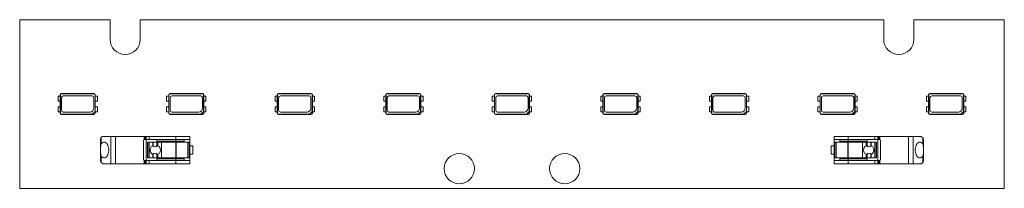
# Model space of a CAD drawing. Header units: millimetres. Extents: x -28 to 112, y 69 to 93.
import ezdxf

# ---------------------------------------------------------------- set-up
doc = ezdxf.new("R2010")
doc.units = ezdxf.units.MM

msp = doc.modelspace()

# ---------------------------------------------------------------- linework, layer by layer
at = {"color": 7, "linetype": 'Continuous', "lineweight": 15}
for p, q in [((-28.32, 93.4), (-28.32, 69.4)), ((-15.47, 93.4), (-28.32, 93.4)), ((-15.47, 93.4), (-15.47, 90.6)), ((-11.17, 90.6), (-11.17, 93.4)), ((94.53, 93.4), (-11.17, 93.4)), ((94.53, 93.4), (94.53, 90.6)), ((111.68, 93.4), (98.83, 93.4)), ((98.83, 90.6), (98.83, 93.4)), ((111.68, 69.4), (111.68, 93.4)), ((-22.57, 82.71), (-22.53, 82.71)), ((-22.57, 82.71), (-22.57, 80.11)), ((-22.53, 80.11), (-22.53, 82.71)), ((-22.37, 82.87), (-22.37, 82.91)), ((-22.37, 82.91), (-17.77, 82.91)), ((-22.37, 82.87), (-17.77, 82.87)), ((-17.77, 82.91), (-17.77, 82.87)), ((-17.61, 82.71), (-17.61, 80.35)), ((-17.57, 82.71), (-17.61, 82.71)), ((-17.57, 82.71), (-17.57, 80.11)), ((-7.13, 82.71), (-7.09, 82.71)), ((-7.13, 82.71), (-7.13, 80.11)), ((-7.09, 80.11), (-7.09, 82.71)), ((-6.93, 82.87), (-6.93, 82.91)), ((-6.93, 82.91), (-2.33, 82.91)), ((-6.93, 82.87), (-2.33, 82.87)), ((-2.33, 82.91), (-2.33, 82.87)), ((-2.18, 82.71), (-2.18, 80.35)), ((-2.13, 82.71), (-2.18, 82.71)), ((-2.13, 82.71), (-2.13, 80.11)), ((8.3, 82.71), (8.34, 82.71)), ((8.3, 82.71), (8.3, 80.11)), ((8.34, 80.11), (8.34, 82.71)), ((8.5, 82.87), (8.5, 82.91)), ((8.5, 82.91), (13.1, 82.91)), ((8.5, 82.87), (13.1, 82.87)), ((13.1, 82.91), (13.1, 82.87)), ((13.26, 82.71), (13.26, 80.35)), ((13.3, 82.71), (13.26, 82.71)), ((13.3, 82.71), (13.3, 80.11)), ((23.74, 82.71), (23.74, 80.11)), ((23.74, 82.71), (23.78, 82.71)), ((23.78, 80.11), (23.78, 82.71)), ((23.94, 82.87), (23.94, 82.91)), ((23.94, 82.91), (28.54, 82.91)), ((23.94, 82.87), (28.54, 82.87)), ((28.54, 82.91), (28.54, 82.87)), ((28.69, 82.71), (28.69, 80.35)), ((28.74, 82.71), (28.69, 82.71)), ((28.74, 82.71), (28.74, 80.11)), ((39.17, 82.71), (39.21, 82.71)), ((39.17, 82.71), (39.17, 80.11)), ((39.21, 80.11), (39.21, 82.71)), ((39.37, 82.87), (39.37, 82.91)), ((39.37, 82.91), (43.97, 82.91)), ((39.37, 82.87), (43.97, 82.87)), ((43.97, 82.91), (43.97, 82.87)), ((44.13, 82.71), (44.13, 80.35)), ((44.17, 82.71), (44.13, 82.71)), ((44.17, 82.71), (44.17, 80.11)), ((54.61, 82.71), (54.61, 80.11)), ((54.61, 82.71), (54.65, 82.71)), ((54.65, 80.11), (54.65, 82.71)), ((54.81, 82.87), (54.81, 82.91)), ((54.81, 82.91), (59.41, 82.91)), ((54.81, 82.87), (59.41, 82.87)), ((59.41, 82.91), (59.41, 82.87)), ((59.56, 82.71), (59.56, 80.35)), ((59.61, 82.71), (59.56, 82.71)), ((59.61, 82.71), (59.61, 80.11)), ((70.04, 82.71), (70.08, 82.71)), ((70.04, 82.71), (70.04, 80.11)), ((70.08, 80.11), (70.08, 82.71)), ((70.24, 82.87), (70.24, 82.91)), ((70.24, 82.91), (74.84, 82.91)), ((70.24, 82.87), (74.84, 82.87)), ((74.84, 82.91), (74.84, 82.87)), ((75, 82.71), (75, 80.35)), ((75.04, 82.71), (75, 82.71)), ((75.04, 82.71), (75.04, 80.11)), ((85.48, 82.71), (85.52, 82.71)), ((85.48, 82.71), (85.48, 80.11)), ((85.52, 80.11), (85.52, 82.71)), ((85.68, 82.87), (85.68, 82.91)), ((85.68, 82.91), (90.28, 82.91)), ((85.68, 82.87), (90.28, 82.87)), ((90.28, 82.91), (90.28, 82.87)), ((90.43, 82.71), (90.43, 80.35)), ((90.48, 82.71), (90.43, 82.71)), ((90.48, 82.71), (90.48, 80.11)), ((100.91, 82.71), (100.91, 80.11)), ((100.91, 82.71), (100.95, 82.71)), ((100.95, 80.11), (100.95, 82.71)), ((101.11, 82.87), (101.11, 82.91)), ((101.11, 82.91), (105.71, 82.91)), ((101.11, 82.87), (105.71, 82.87)), ((105.71, 82.91), (105.71, 82.87)), ((105.87, 82.71), (105.87, 80.35)), ((105.91, 82.71), (105.87, 82.71)), ((105.91, 82.71), (105.91, 80.11)), ((-22.87, 81.81), (-22.87, 82.51)), ((-22.87, 82.51), (-22.57, 82.51)), ((-22.57, 81.81), (-22.87, 81.81)), ((-22.37, 80.51), (-22.37, 82.31)), ((-22.12, 82.56), (-18.02, 82.56)), ((-17.77, 82.31), (-17.77, 80.81)), ((-17.27, 82.51), (-17.57, 82.51)), ((-17.57, 81.81), (-17.27, 81.81)), ((-17.27, 81.81), (-17.27, 82.51)), ((-7.43, 81.81), (-7.43, 82.51)), ((-7.43, 82.51), (-7.13, 82.51)), ((-7.13, 81.81), (-7.43, 81.81)), ((-6.93, 80.51), (-6.93, 82.31)), ((-6.68, 82.56), (-2.58, 82.56)), ((-2.33, 82.31), (-2.33, 80.81)), ((-1.83, 82.51), (-2.13, 82.51)), ((-2.13, 81.81), (-1.83, 81.81)), ((-1.83, 81.81), (-1.83, 82.51)), ((8, 81.81), (8, 82.51)), ((8, 82.51), (8.3, 82.51)), ((8.3, 81.81), (8, 81.81)), ((8.5, 80.51), (8.5, 82.31)), ((8.75, 82.56), (12.85, 82.56)), ((13.1, 82.31), (13.1, 80.81)), ((13.6, 82.51), (13.3, 82.51)), ((13.3, 81.81), (13.6, 81.81)), ((13.6, 81.81), (13.6, 82.51)), ((23.44, 81.81), (23.44, 82.51)), ((23.44, 82.51), (23.74, 82.51)), ((23.74, 81.81), (23.44, 81.81)), ((23.94, 80.51), (23.94, 82.31)), ((24.19, 82.56), (28.29, 82.56)), ((28.54, 82.31), (28.54, 80.81)), ((29.04, 82.51), (28.74, 82.51)), ((28.74, 81.81), (29.04, 81.81)), ((29.04, 81.81), (29.04, 82.51)), ((38.87, 81.81), (38.87, 82.51)), ((38.87, 82.51), (39.17, 82.51)), ((39.17, 81.81), (38.87, 81.81)), ((39.37, 80.51), (39.37, 82.31)), ((39.62, 82.56), (43.72, 82.56)), ((43.97, 82.31), (43.97, 80.81)), ((44.47, 82.51), (44.17, 82.51)), ((44.17, 81.81), (44.47, 81.81)), ((44.47, 81.81), (44.47, 82.51)), ((54.31, 82.51), (54.61, 82.51)), ((54.31, 81.81), (54.31, 82.51)), ((54.61, 81.81), (54.31, 81.81)), ((54.81, 80.51), (54.81, 82.31)), ((55.06, 82.56), (59.16, 82.56)), ((59.41, 82.31), (59.41, 80.81)), ((59.91, 82.51), (59.61, 82.51)), ((59.61, 81.81), (59.91, 81.81)), ((59.91, 81.81), (59.91, 82.51)), ((69.74, 81.81), (69.74, 82.51)), ((69.74, 82.51), (70.04, 82.51)), ((70.04, 81.81), (69.74, 81.81)), ((70.24, 80.51), (70.24, 82.31)), ((70.49, 82.56), (74.59, 82.56)), ((74.84, 82.31), (74.84, 80.81)), ((75.34, 82.51), (75.04, 82.51)), ((75.04, 81.81), (75.34, 81.81)), ((75.34, 81.81), (75.34, 82.51)), ((85.18, 81.81), (85.18, 82.51)), ((85.18, 82.51), (85.48, 82.51)), ((85.48, 81.81), (85.18, 81.81)), ((85.68, 80.51), (85.68, 82.31)), ((85.93, 82.56), (90.03, 82.56)), ((90.28, 82.31), (90.28, 80.81)), ((90.78, 82.51), (90.48, 82.51)), ((90.48, 81.81), (90.78, 81.81)), ((90.78, 81.81), (90.78, 82.51)), ((100.61, 81.81), (100.61, 82.51)), ((100.61, 82.51), (100.91, 82.51)), ((100.91, 81.81), (100.61, 81.81)), ((101.11, 80.51), (101.11, 82.31)), ((101.36, 82.56), (105.46, 82.56)), ((105.71, 82.31), (105.71, 80.81)), ((106.21, 82.51), (105.91, 82.51)), ((105.91, 81.81), (106.21, 81.81)), ((106.21, 81.81), (106.21, 82.51)), ((-22.87, 80.31), (-22.87, 81.01)), ((-22.87, 81.01), (-22.57, 81.01)), ((-22.57, 80.31), (-22.87, 80.31)), ((-22.57, 80.11), (-22.53, 80.11)), ((-18, 79.96), (-22.37, 79.96)), ((-22.37, 79.91), (-22.37, 79.96)), ((-17.77, 79.91), (-22.37, 79.91)), ((-18.32, 80.26), (-22.12, 80.26)), ((-18.04, 79.94), (-18.02, 79.95)), ((-17.77, 79.94), (-18.04, 79.94)), ((-18.02, 79.95), (-18, 79.96)), ((-17.61, 80.35), (-18, 79.96)), ((-17.77, 79.91), (-17.77, 79.94)), ((-17.61, 80.36), (-17.6, 80.38)), ((-17.61, 80.35), (-17.61, 80.36)), ((-17.6, 80.38), (-17.6, 80.11)), ((-17.57, 80.11), (-17.6, 80.11)), ((-17.57, 81.01), (-17.27, 81.01)), ((-17.27, 80.31), (-17.57, 80.31)), ((-17.27, 81.01), (-17.27, 80.31)), ((-7.43, 80.31), (-7.43, 81.01)), ((-7.43, 81.01), (-7.13, 81.01)), ((-7.13, 80.31), (-7.43, 80.31)), ((-7.13, 80.11), (-7.09, 80.11)), ((-2.57, 79.96), (-6.93, 79.96)), ((-6.93, 79.91), (-6.93, 79.96)), ((-2.33, 79.91), (-6.93, 79.91)), ((-2.88, 80.26), (-6.68, 80.26)), ((-2.6, 79.94), (-2.58, 79.95)), ((-2.33, 79.94), (-2.6, 79.94)), ((-2.58, 79.95), (-2.57, 79.96)), ((-2.18, 80.35), (-2.57, 79.96)), ((-2.33, 79.91), (-2.33, 79.94)), ((-2.18, 80.35), (-2.17, 80.36)), ((-2.17, 80.36), (-2.16, 80.38)), ((-2.16, 80.38), (-2.16, 80.11)), ((-2.13, 80.11), (-2.16, 80.11)), ((-2.13, 81.01), (-1.83, 81.01)), ((-1.83, 80.31), (-2.13, 80.31)), ((-1.83, 81.01), (-1.83, 80.31)), ((8, 80.31), (8, 81.01)), ((8, 81.01), (8.3, 81.01)), ((8.3, 80.31), (8, 80.31)), ((8.3, 80.11), (8.34, 80.11)), ((12.87, 79.96), (8.5, 79.96)), ((8.5, 79.91), (8.5, 79.96)), ((13.1, 79.91), (8.5, 79.91)), ((12.55, 80.26), (8.75, 80.26)), ((12.83, 79.94), (12.85, 79.95)), ((13.1, 79.94), (12.83, 79.94)), ((12.85, 79.95), (12.87, 79.96)), ((13.26, 80.35), (12.87, 79.96)), ((13.1, 79.91), (13.1, 79.94)), ((13.26, 80.36), (13.27, 80.38)), ((13.26, 80.35), (13.26, 80.36)), ((13.27, 80.38), (13.27, 80.11)), ((13.3, 80.11), (13.27, 80.11)), ((13.3, 81.01), (13.6, 81.01)), ((13.6, 80.31), (13.3, 80.31)), ((13.6, 81.01), (13.6, 80.31)), ((23.44, 80.31), (23.44, 81.01)), ((23.44, 81.01), (23.74, 81.01)), ((23.74, 80.31), (23.44, 80.31)), ((23.74, 80.11), (23.78, 80.11)), ((28.3, 79.96), (23.94, 79.96)), ((23.94, 79.91), (23.94, 79.96)), ((28.54, 79.91), (23.94, 79.91)), ((27.99, 80.26), (24.19, 80.26)), ((28.27, 79.94), (28.29, 79.95)), ((28.54, 79.94), (28.27, 79.94)), ((28.29, 79.95), (28.3, 79.96)), ((28.69, 80.35), (28.3, 79.96)), ((28.54, 79.91), (28.54, 79.94)), ((28.69, 80.35), (28.7, 80.36)), ((28.7, 80.36), (28.71, 80.38)), ((28.71, 80.38), (28.71, 80.11)), ((28.74, 80.11), (28.71, 80.11)), ((28.74, 81.01), (29.04, 81.01)), ((29.04, 80.31), (28.74, 80.31)), ((29.04, 81.01), (29.04, 80.31)), ((38.87, 81.01), (39.17, 81.01)), ((38.87, 80.31), (38.87, 81.01)), ((39.17, 80.31), (38.87, 80.31)), ((39.17, 80.11), (39.21, 80.11)), ((43.74, 79.96), (39.37, 79.96)), ((39.37, 79.91), (39.37, 79.96)), ((43.97, 79.91), (39.37, 79.91)), ((43.42, 80.26), (39.62, 80.26)), ((43.7, 79.94), (43.72, 79.95)), ((43.97, 79.94), (43.7, 79.94)), ((43.72, 79.95), (43.74, 79.96)), ((44.13, 80.35), (43.74, 79.96)), ((43.97, 79.91), (43.97, 79.94)), ((44.13, 80.36), (44.14, 80.38)), ((44.13, 80.35), (44.13, 80.36)), ((44.14, 80.38), (44.14, 80.11)), ((44.17, 80.11), (44.14, 80.11)), ((44.17, 81.01), (44.47, 81.01)), ((44.47, 80.31), (44.17, 80.31)), ((44.47, 81.01), (44.47, 80.31)), ((54.31, 80.31), (54.31, 81.01)), ((54.31, 81.01), (54.61, 81.01)), ((54.61, 80.31), (54.31, 80.31)), ((54.61, 80.11), (54.65, 80.11)), ((59.17, 79.96), (54.81, 79.96)), ((54.81, 79.91), (54.81, 79.96)), ((59.41, 79.91), (54.81, 79.91)), ((58.86, 80.26), (55.06, 80.26)), ((59.14, 79.94), (59.16, 79.95)), ((59.41, 79.94), (59.14, 79.94)), ((59.16, 79.95), (59.17, 79.96)), ((59.56, 80.35), (59.17, 79.96)), ((59.41, 79.91), (59.41, 79.94)), ((59.56, 80.35), (59.57, 80.36)), ((59.57, 80.36), (59.58, 80.38)), ((59.58, 80.38), (59.58, 80.11)), ((59.61, 80.11), (59.58, 80.11)), ((59.61, 81.01), (59.91, 81.01)), ((59.91, 80.31), (59.61, 80.31)), ((59.91, 81.01), (59.91, 80.31)), ((69.74, 80.31), (69.74, 81.01)), ((69.74, 81.01), (70.04, 81.01)), ((70.04, 80.31), (69.74, 80.31)), ((70.04, 80.11), (70.08, 80.11)), ((74.61, 79.96), (70.24, 79.96)), ((70.24, 79.91), (70.24, 79.96)), ((74.84, 79.91), (70.24, 79.91)), ((74.29, 80.26), (70.49, 80.26)), ((74.57, 79.94), (74.59, 79.95)), ((74.84, 79.94), (74.57, 79.94)), ((74.59, 79.95), (74.61, 79.96)), ((75, 80.35), (74.61, 79.96)), ((74.84, 79.91), (74.84, 79.94)), ((75, 80.36), (75.01, 80.38)), ((75, 80.35), (75, 80.36)), ((75.01, 80.38), (75.01, 80.11)), ((75.04, 80.11), (75.01, 80.11)), ((75.04, 81.01), (75.34, 81.01)), ((75.34, 80.31), (75.04, 80.31)), ((75.34, 81.01), (75.34, 80.31)), ((85.18, 81.01), (85.48, 81.01)), ((85.18, 80.31), (85.18, 81.01)), ((85.48, 80.31), (85.18, 80.31)), ((85.48, 80.11), (85.52, 80.11)), ((90.04, 79.96), (85.68, 79.96)), ((85.68, 79.91), (85.68, 79.96)), ((90.28, 79.91), (85.68, 79.91)), ((89.73, 80.26), (85.93, 80.26)), ((90.01, 79.94), (90.03, 79.95)), ((90.28, 79.94), (90.01, 79.94)), ((90.03, 79.95), (90.04, 79.96)), ((90.43, 80.35), (90.04, 79.96)), ((90.28, 79.91), (90.28, 79.94)), ((90.43, 80.35), (90.44, 80.36)), ((90.44, 80.36), (90.45, 80.38)), ((90.45, 80.38), (90.45, 80.11)), ((90.48, 80.11), (90.45, 80.11)), ((90.48, 81.01), (90.78, 81.01)), ((90.78, 80.31), (90.48, 80.31)), ((90.78, 81.01), (90.78, 80.31)), ((100.61, 80.31), (100.61, 81.01)), ((100.61, 81.01), (100.91, 81.01)), ((100.91, 80.31), (100.61, 80.31)), ((100.91, 80.11), (100.95, 80.11)), ((105.48, 79.96), (101.11, 79.96)), ((101.11, 79.91), (101.11, 79.96)), ((105.71, 79.91), (101.11, 79.91)), ((105.16, 80.26), (101.36, 80.26)), ((105.44, 79.94), (105.46, 79.95)), ((105.71, 79.94), (105.44, 79.94)), ((105.46, 79.95), (105.48, 79.96)), ((105.87, 80.35), (105.48, 79.96)), ((105.71, 79.91), (105.71, 79.94)), ((105.87, 80.36), (105.88, 80.38)), ((105.87, 80.35), (105.87, 80.36)), ((105.88, 80.38), (105.88, 80.11)), ((105.91, 80.11), (105.88, 80.11)), ((105.91, 81.01), (106.21, 81.01)), ((106.21, 80.31), (105.91, 80.31)), ((106.21, 81.01), (106.21, 80.31)), ((-16.82, 76.32), (-16.82, 73.42)), ((-16.72, 75.72), (-16.72, 76.64)), ((-16.56, 76.8), (-4.12, 76.8)), ((-15.37, 76.8), (-15.37, 72.9)), ((-14.72, 72.9), (-14.72, 76.8)), ((-10.72, 76.15), (-10.72, 73.55)), ((-10.64, 76.32), (-10.64, 76.8)), ((-4.12, 76.35), (-10.52, 76.35)), ((-10.46, 76.35), (-10.46, 76.8)), ((-10.35, 76.8), (-10.35, 76.35)), ((-10.32, 73.35), (-10.32, 76.35)), ((-10.13, 75.95), (-4.22, 75.95)), ((-10.13, 75.95), (-10.13, 73.75)), ((-10.12, 75.95), (-10.12, 73.75)), ((-9.91, 76.35), (-9.91, 76.8)), ((-9.91, 73.75), (-9.91, 75.95)), ((-9.4, 75.95), (-9.4, 75.49)), ((-9.32, 75.32), (-9.32, 75.95)), ((-8.82, 76.35), (-8.82, 76.1)), ((-8.82, 76.1), (-4.92, 76.1)), ((-8.82, 75.32), (-8.82, 75.95)), ((-8.7, 75.95), (-8.7, 75.5)), ((-8.15, 73.75), (-8.15, 75.95)), ((-6.12, 76.8), (-6.12, 76.35)), ((-6.1, 76.35), (-6.1, 76.1)), ((-6.1, 75.95), (-6.1, 73.75)), ((-6.06, 75.95), (-6.06, 73.75)), ((-4.92, 76.35), (-4.92, 76.1)), ((-4.42, 73.75), (-4.42, 75.95)), ((-4.22, 75.95), (-4.22, 73.75)), ((-4.12, 72.9), (-4.12, 76.8)), ((87.48, 76.8), (87.48, 72.9)), ((99.86, 76.8), (87.48, 76.8)), ((93.88, 76.35), (87.48, 76.35)), ((93.49, 75.95), (87.58, 75.95)), ((87.58, 73.75), (87.58, 75.95)), ((87.78, 75.95), (87.78, 73.75)), ((88.28, 76.35), (88.28, 76.1)), ((92.18, 76.1), (88.28, 76.1)), ((89.42, 73.75), (89.42, 75.95)), ((89.46, 76.1), (89.46, 76.35)), ((89.46, 73.75), (89.46, 75.95)), ((89.48, 76.35), (89.48, 76.8)), ((91.52, 75.95), (91.52, 73.75)), ((92.06, 75.5), (92.06, 75.95)), ((92.18, 76.35), (92.18, 76.1)), ((92.18, 75.95), (92.18, 75.32)), ((92.68, 75.95), (92.68, 75.32)), ((92.76, 75.49), (92.76, 75.95)), ((93.27, 76.8), (93.27, 76.35)), ((93.27, 75.95), (93.27, 73.75)), ((93.48, 73.75), (93.48, 75.95)), ((93.49, 73.75), (93.49, 75.95)), ((93.68, 76.35), (93.68, 73.35)), ((93.71, 76.35), (93.71, 76.8)), ((93.82, 76.35), (93.82, 76.8)), ((94, 76.32), (94, 76.8)), ((94.08, 73.55), (94.08, 76.15)), ((98.08, 76.8), (98.08, 72.9)), ((98.73, 72.9), (98.73, 76.8)), ((100.08, 76.6), (100.08, 75.72)), ((100.18, 73.39), (100.18, 76.28)), ((-9.4, 74.22), (-9.4, 73.75)), ((-9.32, 73.75), (-9.32, 74.38)), ((-8.82, 73.75), (-8.82, 74.38)), ((-8.7, 74.2), (-8.7, 73.75)), ((-4.12, 75.45), (-3.72, 75.45)), ((-3.72, 74.25), (-4.12, 74.25)), ((-3.72, 75.45), (-3.72, 74.25)), ((87.08, 74.25), (87.08, 75.45)), ((87.08, 75.45), (87.48, 75.45)), ((87.48, 74.25), (87.08, 74.25)), ((92.06, 73.75), (92.06, 74.2)), ((92.18, 74.38), (92.18, 73.75)), ((92.68, 74.38), (92.68, 73.75)), ((92.76, 73.75), (92.76, 74.22)), ((-16.72, 73.11), (-16.72, 73.98)), ((-16.49, 72.9), (-4.12, 72.9)), ((-10.64, 73.39), (-10.64, 72.9)), ((-10.52, 73.35), (-4.12, 73.35)), ((-10.46, 73.35), (-10.46, 72.9)), ((-10.35, 73.35), (-10.35, 72.9)), ((-10.13, 73.75), (-4.22, 73.75)), ((-9.91, 72.9), (-9.91, 73.35)), ((-8.82, 73.35), (-8.82, 73.6)), ((-8.82, 73.6), (-4.92, 73.6)), ((-6.12, 73.35), (-6.12, 72.9)), ((-6.1, 73.6), (-6.1, 73.35)), ((-4.92, 73.35), (-4.92, 73.6)), ((87.48, 73.35), (93.88, 73.35)), ((99.92, 72.9), (87.48, 72.9)), ((93.49, 73.75), (87.58, 73.75)), ((92.18, 73.6), (88.28, 73.6)), ((88.28, 73.35), (88.28, 73.6)), ((89.46, 73.35), (89.46, 73.6)), ((89.48, 72.9), (89.48, 73.35)), ((92.18, 73.35), (92.18, 73.6)), ((93.27, 73.35), (93.27, 72.9)), ((93.71, 72.9), (93.71, 73.35)), ((93.82, 73.35), (93.82, 72.9)), ((94, 73.39), (94, 72.9)), ((100.08, 73.98), (100.08, 73.06)), ((-28.32, 69.4), (111.68, 69.4))]:
    msp.add_line(p, q, dxfattribs=at)
at = {"color": 7, "linetype": 'Continuous', "lineweight": 15, "flags": 128}
for points in [[(-16.72, 73.98), (-16.62, 73.87), (-16.52, 73.79), (-16.4, 73.74), (-16.28, 73.73), (-16.17, 73.75), (-16.06, 73.81), (-15.95, 73.91), (-15.86, 74.03), (-15.78, 74.19), (-15.72, 74.36), (-15.68, 74.55), (-15.66, 74.75), (-15.66, 74.95), (-15.68, 75.15), (-15.72, 75.34), (-15.78, 75.52), (-15.86, 75.67), (-15.95, 75.79), (-16.06, 75.89), (-16.17, 75.95), (-16.28, 75.98), (-16.4, 75.96), (-16.52, 75.92), (-16.62, 75.84), (-16.72, 75.72)], [(100.08, 75.72), (99.98, 75.84), (99.88, 75.92), (99.76, 75.96), (99.64, 75.98), (99.53, 75.95), (99.42, 75.89), (99.31, 75.79), (99.22, 75.67), (99.14, 75.52), (99.08, 75.34), (99.04, 75.15), (99.02, 74.95), (99.02, 74.75), (99.04, 74.55), (99.08, 74.36), (99.14, 74.19), (99.22, 74.03), (99.31, 73.91), (99.42, 73.81), (99.53, 73.75), (99.64, 73.73), (99.76, 73.74), (99.88, 73.79), (99.98, 73.87), (100.08, 73.98)]]:
    msp.add_lwpolyline(points, dxfattribs=at)
at = {"color": 7, "linetype": 'Continuous', "lineweight": 15}
for centre in [(34.18, 72.2), (49.18, 72.2)]:
    msp.add_circle(centre, 2.15, dxfattribs=at)
for centre, radius, start, end in [((-13.32, 90.6), 2.15, 180, 0), ((96.68, 90.6), 2.15, 180, 0), ((-22.37, 82.71), 0.2, 90, 180), ((-22.37, 82.71), 0.155, 90, 180), ((-17.77, 82.71), 0.2, 0, 90), ((-17.77, 82.71), 0.155, 360, 90), ((-6.93, 82.71), 0.2, 90, 180), ((-6.93, 82.71), 0.155, 90, 180), ((-2.33, 82.71), 0.2, 0, 90), ((-2.33, 82.71), 0.155, 360, 90), ((8.5, 82.71), 0.2, 90, 180), ((8.5, 82.71), 0.155, 90, 180), ((13.1, 82.71), 0.2, 0, 90), ((13.1, 82.71), 0.155, 360, 90), ((23.94, 82.71), 0.2, 90, 180), ((23.94, 82.71), 0.155, 90, 180), ((28.54, 82.71), 0.2, 0, 90), ((28.54, 82.71), 0.155, 360, 90), ((39.37, 82.71), 0.2, 90, 180), ((39.37, 82.71), 0.155, 90, 180), ((43.97, 82.71), 0.2, 0, 90), ((43.97, 82.71), 0.155, 360, 90), ((54.81, 82.71), 0.2, 90, 180), ((54.81, 82.71), 0.155, 90, 180), ((59.41, 82.71), 0.2, 0, 90), ((59.41, 82.71), 0.155, 360, 90), ((70.24, 82.71), 0.2, 90, 180), ((70.24, 82.71), 0.155, 90, 180), ((74.84, 82.71), 0.2, 0, 90), ((74.84, 82.71), 0.155, 360, 90), ((85.68, 82.71), 0.2, 90, 180), ((85.68, 82.71), 0.155, 90, 180), ((90.28, 82.71), 0.2, 0, 90), ((90.28, 82.71), 0.155, 360, 90), ((101.11, 82.71), 0.2, 90, 180), ((101.11, 82.71), 0.155, 90, 180), ((105.71, 82.71), 0.2, 0, 90), ((105.71, 82.71), 0.155, 360, 90), ((-22.12, 82.31), 0.25, 90, 180), ((-18.02, 82.31), 0.25, 0, 90), ((-6.68, 82.31), 0.25, 90, 180), ((-2.58, 82.31), 0.25, 0, 90), ((8.75, 82.31), 0.25, 90, 180), ((12.85, 82.31), 0.25, 0, 90), ((24.19, 82.31), 0.25, 90, 180), ((28.29, 82.31), 0.25, 0, 90), ((39.62, 82.31), 0.25, 90, 180), ((43.72, 82.31), 0.25, 0, 90), ((55.06, 82.31), 0.25, 90, 180), ((59.16, 82.31), 0.25, 0, 90), ((70.49, 82.31), 0.25, 90, 180), ((74.59, 82.31), 0.25, 0, 90), ((85.93, 82.31), 0.25, 90, 180), ((90.03, 82.31), 0.25, 0, 90), ((101.36, 82.31), 0.25, 90, 180), ((105.46, 82.31), 0.25, 0, 90), ((-22.37, 80.11), 0.2, 180, 270), ((-22.37, 80.11), 0.155, 180, 270), ((-22.12, 80.51), 0.25, 180, 270), ((-18.32, 80.81), 0.55, 270, 0), ((-17.77, 80.11), 0.172, 270, 0), ((-17.77, 80.11), 0.2, 270, 360), ((-6.93, 80.11), 0.2, 180, 270), ((-6.93, 80.11), 0.155, 180, 270), ((-6.68, 80.51), 0.25, 180, 270), ((-2.88, 80.81), 0.55, 270, 0), ((-2.33, 80.11), 0.172, 270, 0), ((-2.33, 80.11), 0.2, 270, 360), ((8.5, 80.11), 0.2, 180, 270), ((8.5, 80.11), 0.155, 180, 270), ((8.75, 80.51), 0.25, 180, 270), ((12.55, 80.81), 0.55, 270, 0), ((13.1, 80.11), 0.172, 270, 0), ((13.1, 80.11), 0.2, 270, 360), ((23.94, 80.11), 0.2, 180, 270), ((23.94, 80.11), 0.155, 180, 270), ((24.19, 80.51), 0.25, 180, 270), ((27.99, 80.81), 0.55, 270, 0), ((28.54, 80.11), 0.172, 270, 0), ((28.54, 80.11), 0.2, 270, 360), ((39.37, 80.11), 0.2, 180, 270), ((39.37, 80.11), 0.155, 180, 270), ((39.62, 80.51), 0.25, 180, 270), ((43.42, 80.81), 0.55, 270, 0), ((43.97, 80.11), 0.172, 270, 0), ((43.97, 80.11), 0.2, 270, 360), ((54.81, 80.11), 0.2, 180, 270), ((54.81, 80.11), 0.155, 180, 270), ((55.06, 80.51), 0.25, 180, 270), ((58.86, 80.81), 0.55, 270, 0), ((59.41, 80.11), 0.172, 270, 0), ((59.41, 80.11), 0.2, 270, 360), ((70.24, 80.11), 0.2, 180, 270), ((70.24, 80.11), 0.155, 180, 270), ((70.49, 80.51), 0.25, 180, 270), ((74.29, 80.81), 0.55, 270, 0), ((74.84, 80.11), 0.172, 270, 0), ((74.84, 80.11), 0.2, 270, 360), ((85.68, 80.11), 0.2, 180, 270), ((85.68, 80.11), 0.155, 180, 270), ((85.93, 80.51), 0.25, 180, 270), ((89.73, 80.81), 0.55, 270, 0), ((90.28, 80.11), 0.172, 270, 0), ((90.28, 80.11), 0.2, 270, 360), ((101.11, 80.11), 0.2, 180, 270), ((101.11, 80.11), 0.155, 180, 270), ((101.36, 80.51), 0.25, 180, 270), ((105.16, 80.81), 0.55, 270, 0), ((105.71, 80.11), 0.172, 270, 0), ((105.71, 80.11), 0.2, 270, 360), ((-15.69, 75.77), 1.35, 130.2865, 139.9305), ((-10.52, 76.15), 0.2, 125.2644, 180), ((93.88, 76.15), 0.2, 360, 54.7356), ((99.12, 75.77), 1.26, 40.6079, 54.421), ((-15.76, 73.93), 1.26, 220.6079, 234.421), ((-10.52, 73.55), 0.2, 180, 234.7356), ((93.88, 73.55), 0.2, 305.2644, 0), ((99.05, 73.93), 1.35, 310.2865, 319.9305)]:
    msp.add_arc(centre, radius, start, end, dxfattribs=at)
for points, knots in [([(-16.82, 76.32), (-16.82, 76.38), (-16.81, 76.44), (-16.78, 76.55), (-16.76, 76.6), (-16.72, 76.64)], [0, 0, 0, 0, 0.5, 0.5, 1, 1, 1, 1]), ([(-16.82, 75.14), (-16.82, 75.25), (-16.82, 75.36), (-16.79, 75.56), (-16.77, 75.65), (-16.72, 75.72)], [0, 0, 0, 0, 0.5, 0.5, 1, 1, 1, 1]), ([(-10.52, 76.35), (-10.53, 76.35), (-10.55, 76.35), (-10.56, 76.35), (-10.58, 76.34), (-10.6, 76.34), (-10.61, 76.33), (-10.62, 76.33), (-10.63, 76.32), (-10.64, 76.32)], [0, 0, 0, 0, 0.0000512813, 0.0000512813, 0.0000512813, 0.0001027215, 0.0001027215, 0.0001027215, 0.0001298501, 0.0001298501, 0.0001298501, 0.0001298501]), ([(94, 76.32), (93.98, 76.32), (93.97, 76.33), (93.95, 76.34), (93.94, 76.34), (93.92, 76.35), (93.9, 76.35), (93.9, 76.35), (93.89, 76.35), (93.88, 76.35)], [0, 0, 0, 0, 0.0000512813, 0.0000512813, 0.0000512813, 0.0001027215, 0.0001027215, 0.0001027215, 0.0001298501, 0.0001298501, 0.0001298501, 0.0001298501]), ([(100.18, 76.28), (100.18, 76.34), (100.17, 76.4), (100.14, 76.51), (100.12, 76.55), (100.08, 76.6)], [0, 0, 0, 0, 0.5, 0.5, 1, 1, 1, 1]), ([(100.08, 75.72), (100.13, 75.65), (100.15, 75.56), (100.18, 75.36), (100.18, 75.25), (100.18, 75.14)], [0, 0, 0, 0, 0.5, 0.5, 1, 1, 1, 1]), ([(-16.72, 73.98), (-16.77, 74.05), (-16.79, 74.14), (-16.82, 74.34), (-16.82, 74.45), (-16.82, 74.57)], [0, 0, 0, 0, 0.5, 0.5, 1, 1, 1, 1]), ([(-9.4, 75.49), (-9.51, 75.42), (-9.61, 75.33), (-9.74, 75.11), (-9.78, 74.98), (-9.78, 74.72), (-9.74, 74.59), (-9.61, 74.37), (-9.51, 74.28), (-9.4, 74.22)], [0, 0, 0, 0, 0.25, 0.25, 0.5, 0.5, 0.75, 0.75, 1, 1, 1, 1]), ([(-8.7, 74.2), (-8.58, 74.26), (-8.48, 74.36), (-8.34, 74.58), (-8.3, 74.72), (-8.3, 74.98), (-8.34, 75.12), (-8.48, 75.35), (-8.58, 75.44), (-8.7, 75.5)], [0, 0, 0, 0, 0.25, 0.25, 0.5, 0.5, 0.75, 0.75, 1, 1, 1, 1]), ([(92.06, 75.5), (91.94, 75.44), (91.84, 75.35), (91.7, 75.12), (91.66, 74.99), (91.66, 74.72), (91.7, 74.59), (91.84, 74.36), (91.94, 74.26), (92.06, 74.2)], [0, 0, 0, 0, 0.25, 0.25, 0.5, 0.5, 0.75, 0.75, 1, 1, 1, 1]), ([(92.76, 74.22), (92.87, 74.28), (92.97, 74.37), (93.1, 74.59), (93.14, 74.72), (93.14, 74.98), (93.1, 75.11), (92.97, 75.33), (92.87, 75.42), (92.76, 75.49)], [0, 0, 0, 0, 0.25, 0.25, 0.5, 0.5, 0.75, 0.75, 1, 1, 1, 1]), ([(100.18, 74.57), (100.18, 74.45), (100.18, 74.34), (100.15, 74.14), (100.13, 74.05), (100.08, 73.98)], [0, 0, 0, 0, 0.5, 0.5, 1, 1, 1, 1]), ([(-16.82, 73.42), (-16.82, 73.36), (-16.81, 73.3), (-16.78, 73.2), (-16.76, 73.15), (-16.72, 73.11)], [0, 0, 0, 0, 0.5, 0.5, 1, 1, 1, 1]), ([(-10.64, 73.39), (-10.62, 73.38), (-10.61, 73.37), (-10.59, 73.36), (-10.57, 73.36), (-10.56, 73.35), (-10.54, 73.35), (-10.53, 73.35), (-10.53, 73.35), (-10.52, 73.35)], [0, 0, 0, 0, 0.0000512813, 0.0000512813, 0.0000512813, 0.0001027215, 0.0001027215, 0.0001027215, 0.0001298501, 0.0001298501, 0.0001298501, 0.0001298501]), ([(93.88, 73.35), (93.89, 73.35), (93.91, 73.35), (93.93, 73.36), (93.94, 73.36), (93.96, 73.37), (93.97, 73.37), (93.98, 73.38), (93.99, 73.38), (94, 73.39)], [0, 0, 0, 0, 0.0000512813, 0.0000512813, 0.0000512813, 0.0001027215, 0.0001027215, 0.0001027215, 0.0001298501, 0.0001298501, 0.0001298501, 0.0001298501]), ([(100.18, 73.39), (100.18, 73.32), (100.17, 73.26), (100.14, 73.16), (100.12, 73.11), (100.08, 73.06)], [0, 0, 0, 0, 0.5, 0.5, 1, 1, 1, 1])]:
    msp.add_open_spline(points, degree=3, knots=knots, dxfattribs=at)
for points in [[(-9.4, 75.49), (-9.37, 75.45), (-9.34, 75.4), (-9.32, 75.32)], [(-9.32, 74.38), (-9.34, 74.31), (-9.37, 74.25), (-9.4, 74.22)], [(-9.32, 75.32), (-9.17, 75.4), (-8.98, 75.4), (-8.82, 75.32)], [(-8.82, 74.38), (-8.98, 74.3), (-9.17, 74.3), (-9.32, 74.38)], [(-8.82, 75.32), (-8.79, 75.41), (-8.75, 75.47), (-8.7, 75.5)], [(-8.7, 74.2), (-8.75, 74.24), (-8.79, 74.3), (-8.82, 74.38)], [(92.06, 75.5), (92.11, 75.47), (92.15, 75.41), (92.18, 75.32)], [(92.18, 74.38), (92.15, 74.3), (92.11, 74.24), (92.06, 74.2)], [(92.18, 75.32), (92.34, 75.4), (92.53, 75.4), (92.68, 75.32)], [(92.68, 74.38), (92.53, 74.3), (92.34, 74.3), (92.18, 74.38)], [(92.68, 75.32), (92.7, 75.4), (92.73, 75.45), (92.76, 75.49)], [(92.76, 74.22), (92.73, 74.25), (92.7, 74.31), (92.68, 74.38)]]:
    msp.add_open_spline(points, degree=3, dxfattribs=at)

doc.saveas('drawing.dxf')
